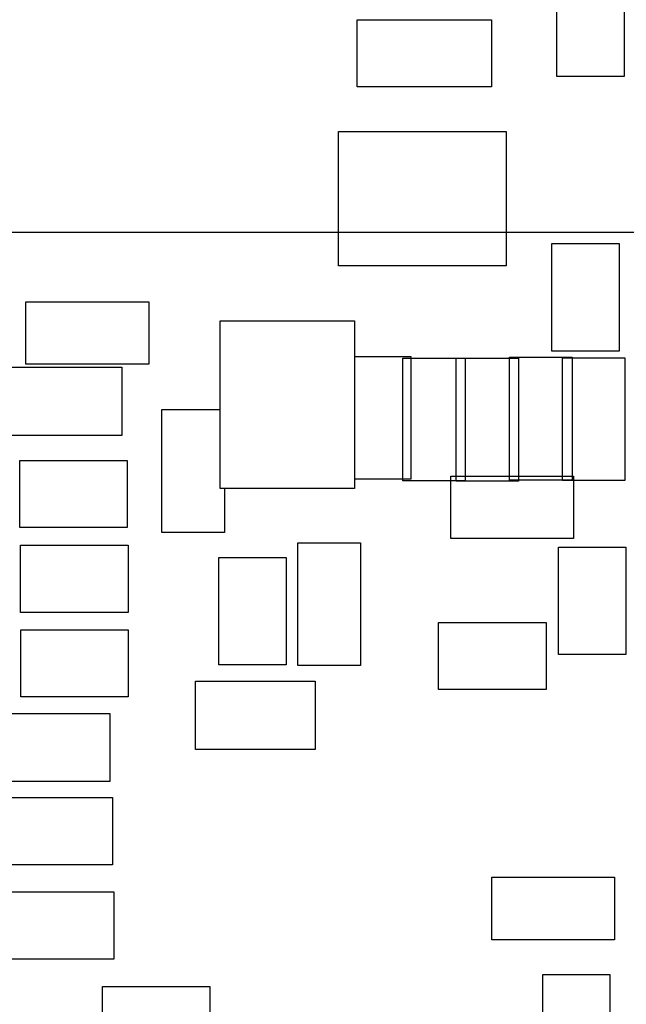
# Model space of a CAD drawing. Extents: x 5 to 415, y 5 to 292.
# Tile 31 of 33: x 268 to 314, y 154 to 227. Entities that reach past the tile are written whole.
import ezdxf
from ezdxf.enums import TextEntityAlignment as Align

# ---------------------------------------------------------------- set-up
doc = ezdxf.new("R2010")
doc.units = 0
doc.layers.get('0').update_dxf_attribs({"linetype": 'CONTINUOUS'})
doc.dimstyles.new('SLDDIMSTYLE2', dxfattribs={"dimtxt": 3.5, "dimasz": 3.302, "dimexe": 0, "dimexo": 0.0625, "dimgap": 0.875, "dimtad": 1, "dimlfac": 0.2, "dimrnd": 1e-09, "dimzin": 12, "dimsah": 1, "dimcen": 0.09, "dimazin": 3, "dimtol": 1, "dimtp": 0.025, "dimtm": 0.025, "dimtfac": 1, "dimtofl": 0, "dimtmove": 0, "dimatfit": 3})
doc.dimstyles.new('SLDDIMSTYLE3', dxfattribs={"dimtxt": 3.5, "dimasz": 3.302, "dimexe": 0, "dimexo": 0.0625, "dimgap": 0.875, "dimtad": 1, "dimlfac": 0.2, "dimrnd": 1e-09, "dimzin": 12, "dimsah": 1, "dimcen": 0.09, "dimazin": 3, "dimtfac": 1, "dimtofl": 0, "dimtmove": 0, "dimatfit": 3})
doc.dimstyles.new('SLDDIMSTYLE4', dxfattribs={"dimtxt": 3.5, "dimasz": 3.302, "dimexe": 0, "dimexo": 0.0625, "dimgap": 0.875, "dimtad": 1, "dimlfac": 0.2, "dimrnd": 1e-09, "dimzin": 4, "dimsah": 1, "dimcen": 0.09, "dimazin": 3, "dimtfac": 1, "dimtofl": 0, "dimtmove": 0, "dimatfit": 3})

# ---------------------------------------------------------------- blocks, each defined once
blk = doc.blocks.new('_D_4')
at = {"color": 7, "linetype": 'CONTINUOUS'}
for p, q in [((224.624, 216.933), (224.624, 239.599)), ((243.329, 129.159), (243.329, 239.599)), ((243.329, 238.599), (224.624, 238.599)), ((243.329, 238.599), (270.342, 238.599))]:
    blk.add_line(p, q, dxfattribs=at)
for points in [[(224.624, 238.599), (227.926, 238.091), (227.926, 239.107)], [(243.329, 238.599), (240.027, 239.107), (240.027, 238.091)]]:
    blk.add_solid(points, dxfattribs=at)
at = {"color": 7, "linetype": 'CONTINUOUS', "width": 0.7}
for s, height, p in [('0.025', 1.75, (264.523, 241.321, 0.5)), ('3.741', 3.5, (250.178, 238.599, 0.5)), ('+', 1.75, (263.109, 241.321, 0.5)), ('0.025', 1.75, (264.523, 239.058, 0.5)), ('-', 1.75, (263.428, 239.058, 0.5))]:
    blk.add_text(s, height=height, dxfattribs=at).set_placement(p, align=Align.BOTTOM_LEFT)
blk = doc.blocks.new('_D_5')
at = {"color": 7, "linetype": 'CONTINUOUS'}
blk.add_line((139.329, 211.574), (374.329, 211.574), dxfattribs=at)
for points in [[(139.329, 211.574), (142.631, 211.066), (142.631, 212.082)], [(374.329, 211.574), (371.027, 212.082), (371.027, 211.066)]]:
    blk.add_solid(points, dxfattribs=at)
at = {"color": 7, "linetype": 'CONTINUOUS', "width": 0.7}
blk.add_text('47', height=3.5, dxfattribs=at).set_placement((257.674, 211.574, 185.318), align=Align.BOTTOM_LEFT)
blk = doc.blocks.new('_D_9')
at = {"color": 7, "linetype": 'CONTINUOUS'}
for p, q in [((150.329, 225.683), (150.329, 255.77)), ((363.829, 94.183), (363.829, 255.77)), ((150.329, 254.77), (363.829, 254.77))]:
    blk.add_line(p, q, dxfattribs=at)
for points in [[(150.329, 254.77), (153.631, 254.262), (153.631, 255.278)], [(363.829, 254.77), (360.527, 255.278), (360.527, 254.262)]]:
    blk.add_solid(points, dxfattribs=at)
at = {"color": 7, "linetype": 'CONTINUOUS', "width": 0.7}
blk.add_text('42.70', height=3.5, dxfattribs=at).set_placement((251.813, 254.77, 185.318), align=Align.BOTTOM_LEFT)
blk = doc.blocks.new('_D_10')
at = {"color": 7, "linetype": 'CONTINUOUS'}
for p, q in [((151.329, 224.683), (182.411, 224.683)), ((181.411, 224.683), (181.411, 93.183)), ((362.829, 93.183), (180.411, 93.183))]:
    blk.add_line(p, q, dxfattribs=at)
for points in [[(181.411, 224.683), (180.903, 221.381), (181.919, 221.381)], [(181.411, 93.183), (181.919, 96.485), (180.903, 96.485)]]:
    blk.add_solid(points, dxfattribs=at)
at = {"color": 7, "linetype": 'CONTINUOUS', "width": 0.7}
blk.add_text('26.30', height=3.5, rotation=90, dxfattribs=at).set_placement((181.411, 154.646, 185.318), align=Align.BOTTOM_LEFT)

msp = doc.modelspace()

# ---------------------------------------------------------------- linework, layer by layer
at = {"color": 7, "linetype": 'CONTINUOUS'}
for p, q in [((308.429, 223.177), (308.429, 231.177)), ((313.429, 231.177), (313.429, 223.177)), ((293.55, 227.391), (303.55, 227.391)), ((293.55, 222.391), (293.55, 227.391)), ((303.55, 227.391), (303.55, 222.391)), ((313.429, 223.177), (308.429, 223.177)), ((303.55, 222.391), (293.55, 222.391)), ((292.155, 209.078), (292.155, 219.078)), ((292.155, 219.078), (304.655, 219.078)), ((304.655, 219.078), (304.655, 209.078)), ((308.048, 210.73), (313.048, 210.73)), ((308.048, 202.73), (308.048, 210.73)), ((313.048, 210.73), (313.048, 202.73)), ((304.655, 209.078), (292.155, 209.078)), ((268.88, 201.753), (268.88, 206.403)), ((268.88, 206.403), (278.03, 206.403)), ((278.03, 206.403), (278.03, 201.753)), ((283.35, 204.979), (293.35, 204.979)), ((283.35, 192.479), (283.35, 204.979)), ((293.35, 204.979), (293.35, 192.479)), ((313.048, 202.73), (308.048, 202.73)), ((278.03, 201.753), (268.88, 201.753)), ((293.35, 202.326), (297.537, 202.326)), ((296.951, 193.05), (296.951, 202.2)), ((296.951, 202.2), (301.601, 202.2)), ((297.537, 202.326), (297.537, 193.176)), ((300.914, 193.037), (300.914, 202.187)), ((300.914, 202.187), (305.564, 202.187)), ((301.601, 202.2), (301.601, 193.05)), ((304.902, 193.113), (304.902, 202.263)), ((304.902, 202.263), (309.552, 202.263)), ((305.564, 202.187), (305.564, 193.037)), ((308.839, 202.225), (313.489, 202.225)), ((308.839, 193.075), (308.839, 202.225)), ((309.552, 202.263), (309.552, 193.113)), ((313.489, 202.225), (313.489, 193.075)), ((267.145, 201.523), (276.035, 201.523)), ((276.035, 201.523), (276.035, 196.443)), ((279.015, 198.376), (283.35, 198.376)), ((279.015, 189.226), (279.015, 198.376)), ((276.035, 196.443), (267.145, 196.443)), ((268.425, 189.581), (268.425, 194.581)), ((268.425, 194.581), (276.425, 194.581)), ((276.425, 194.581), (276.425, 189.581)), ((297.537, 193.176), (293.35, 193.176)), ((301.601, 193.05), (296.951, 193.05)), ((300.518, 188.759), (300.518, 193.409)), ((300.518, 193.409), (309.668, 193.409)), ((305.564, 193.037), (300.914, 193.037)), ((309.552, 193.113), (304.902, 193.113)), ((313.489, 193.075), (308.839, 193.075)), ((309.668, 193.409), (309.668, 188.759)), ((293.35, 192.479), (283.35, 192.479)), ((283.665, 192.479), (283.665, 189.226)), ((276.425, 189.581), (268.425, 189.581)), ((283.665, 189.226), (279.015, 189.226)), ((289.145, 179.306), (289.145, 188.456)), ((289.145, 188.456), (293.795, 188.456)), ((293.795, 188.456), (293.795, 179.306)), ((309.668, 188.759), (300.518, 188.759)), ((268.491, 188.265), (276.491, 188.265)), ((268.491, 183.265), (268.491, 188.265)), ((276.491, 188.265), (276.491, 183.265)), ((308.548, 180.124), (308.548, 188.124)), ((308.548, 188.124), (313.548, 188.124)), ((313.548, 188.124), (313.548, 180.124)), ((283.259, 187.359), (288.259, 187.359)), ((283.259, 179.359), (283.259, 187.359)), ((288.259, 187.359), (288.259, 179.359)), ((276.491, 183.265), (268.491, 183.265)), ((268.497, 181.975), (276.497, 181.975)), ((268.497, 176.975), (268.497, 181.975)), ((276.497, 181.975), (276.497, 176.975)), ((299.612, 177.515), (299.612, 182.515)), ((299.612, 182.515), (307.612, 182.515)), ((307.612, 182.515), (307.612, 177.515)), ((313.548, 180.124), (308.548, 180.124)), ((288.259, 179.359), (283.259, 179.359)), ((293.795, 179.306), (289.145, 179.306)), ((281.524, 173.052), (281.524, 178.132)), ((281.524, 178.132), (290.415, 178.132)), ((290.415, 178.132), (290.415, 173.052)), ((307.612, 177.515), (299.612, 177.515)), ((276.497, 176.975), (268.497, 176.975)), ((266.256, 175.742), (275.146, 175.742)), ((275.146, 175.742), (275.146, 170.662)), ((290.415, 173.052), (281.524, 173.052)), ((275.146, 170.662), (266.256, 170.662)), ((267.322, 169.472), (275.322, 169.472)), ((275.322, 169.472), (275.322, 164.472)), ((275.322, 164.472), (267.322, 164.472)), ((303.566, 163.538), (312.716, 163.538)), ((303.566, 158.888), (303.566, 163.538)), ((312.716, 163.538), (312.716, 158.888)), ((267.438, 162.452), (275.438, 162.452)), ((275.438, 162.452), (275.438, 157.452)), ((312.716, 158.888), (303.566, 158.888)), ((275.438, 157.452), (267.438, 157.452)), ((307.368, 148.311), (307.368, 156.311)), ((307.368, 156.311), (312.368, 156.311)), ((312.368, 156.311), (312.368, 148.311)), ((274.579, 155.409), (282.579, 155.409)), ((274.579, 150.409), (274.579, 155.409)), ((282.579, 155.409), (282.579, 150.409))]:
    msp.add_line(p, q, dxfattribs=at)

# ---------------------------------------------------------------- dimensions: what is measured, and where the dimension line sits
for base, p1, p2, dimstyle, picture, middle in [((363.829, 254.77), (150.329, 224.683), (363.829, 93.183), 'SLDDIMSTYLE4', '_D_9', (257.632, 254.77)), ((224.624, 238.599), (243.329, 128.159), (224.624, 215.933), 'SLDDIMSTYLE2', '_D_4', (260.26, 238.599)), ((374.329, 211.574), (139.329, 234.683), (374.329, 234.683), 'SLDDIMSTYLE3', '_D_5', (260.26, 211.574))]:
    dim = msp.add_linear_dim(base=base, p1=p1, p2=p2, dimstyle=dimstyle, dxfattribs=at)
    dim.commit()
    dim.dimension.update_dxf_attribs({"geometry": picture, "text_midpoint": middle, "dimtype": 160})
dim = msp.add_linear_dim(base=(181.411, 93.183), p1=(150.329, 224.683), p2=(363.829, 93.183), angle=90, dimstyle='SLDDIMSTYLE4', dxfattribs=at)
dim.commit()
dim.dimension.update_dxf_attribs({"geometry": '_D_10', "text_midpoint": (181.411, 160.465), "dimtype": 160})

doc.saveas('drawing.dxf')
